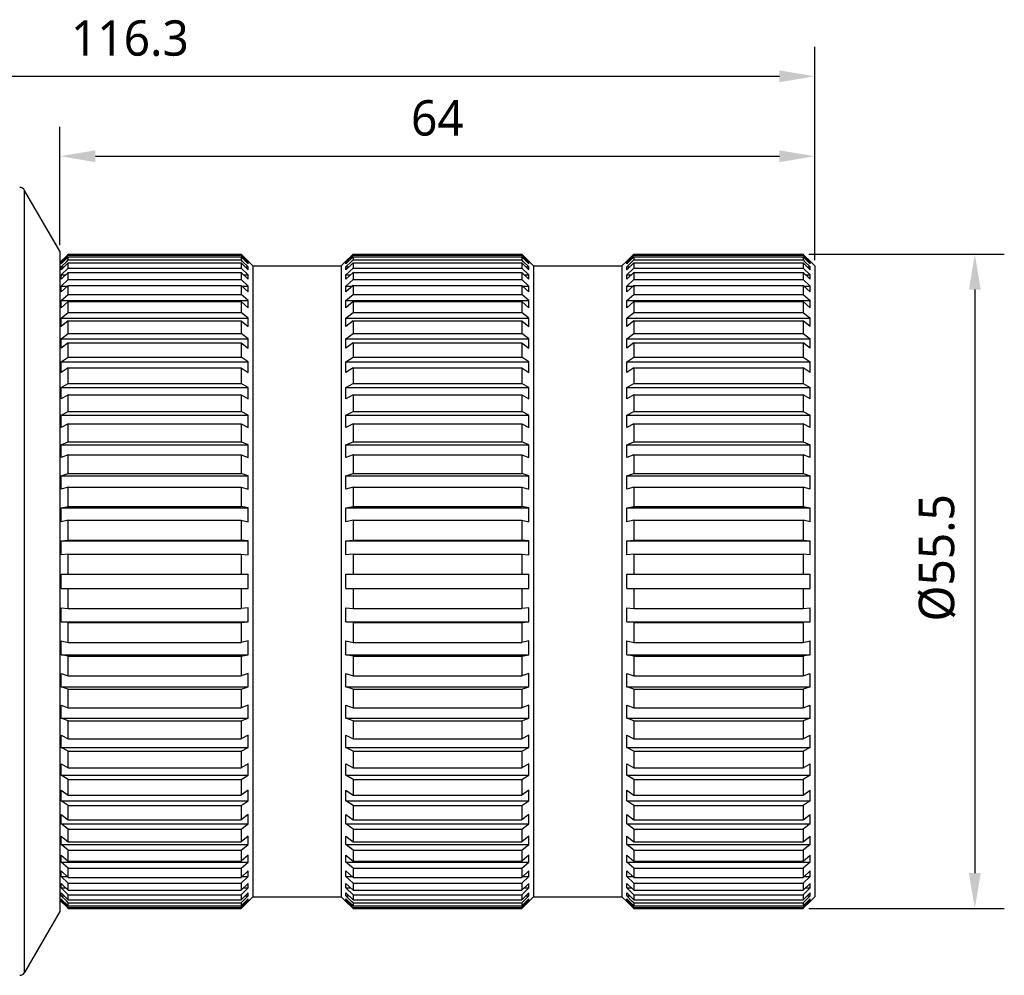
# Model space of a CAD drawing. Header units: millimetres. Extents: x 91 to 530, y 134 to 288.
# Tile 13 of 31: x 315 to 399, y 200 to 281. Entities that reach past the tile are written whole.
import ezdxf

# ---------------------------------------------------------------- set-up
doc = ezdxf.new("R2010")
doc.units = ezdxf.units.MM
doc.header["$LTSCALE"] = 32.67
doc.header["$PDMODE"] = 3
doc.header["$PDSIZE"] = 8
doc.layers.get('0').update_dxf_attribs({"linetype": 'CONTINUOUS'})
doc.layers.get('Defpoints').update_dxf_attribs({"linetype": 'CONTINUOUS'})
doc.layers.add('00_COMPONENTS', color=7, linetype='CONTINUOUS')
doc.layers.add('51__DRAFT_DIMS', color=7, linetype='CONTINUOUS')
doc.styles.get("Standard").update_dxf_attribs({"font": 'Roboto-Regular.ttf'})
doc.dimstyles.new('DIMSTYLE_2', dxfattribs={"dimtxt": 3, "dimasz": 3, "dimexe": 2.5, "dimexo": 0.5, "dimgap": 0.75, "dimtad": 1, "dimdsep": 46, "dimtxsty": 'STANDARD', "dimblk": '_FILLED', "dimblk1": '_FILLED', "dimblk2": '_FILLED', "dimcen": 0.09, "dimclrt": 3, "dimazin": 2, "dimtp": 0.3, "dimtm": 0.3, "dimtfac": 1, "dimtofl": 0, "dimtmove": 0, "dimatfit": 3, "dimldrblk": '_FILLED', "dimfxl": 1, "dimtolj": 1, "dimarcsym": 0})
doc.dimstyles.new('DIMSTYLE_3', dxfattribs={"dimtxt": 3, "dimasz": 3, "dimexe": 2.5, "dimexo": 0.5, "dimgap": 0.75, "dimtad": 1, "dimdec": 1, "dimdsep": 46, "dimtxsty": 'STANDARD', "dimblk": '_FILLED', "dimblk1": '_FILLED', "dimblk2": '_FILLED', "dimcen": 0.09, "dimclrt": 3, "dimazin": 2, "dimtp": 0.3, "dimtm": 0.3, "dimtfac": 1, "dimtdec": 1, "dimtofl": 0, "dimtmove": 0, "dimatfit": 3, "dimldrblk": '_FILLED', "dimfxl": 1, "dimtolj": 1, "dimarcsym": 0})

# ---------------------------------------------------------------- blocks, each defined once
blk = doc.blocks.new('_FILLED')
at = {"color": 0, "linetype": 'ByBlock'}
blk.add_solid([(0, 0), (-1, 0.167), (-1, -0.167)], dxfattribs=at)
blk = doc.blocks.new('*D7')
at = {"layer": '51__DRAFT_DIMS', "color": 0, "lineweight": -2}
for p, q in [((266.579, 251.278), (266.579, 278.84)), ((382.879, 260.758), (382.879, 278.84)), ((269.579, 276.34), (379.879, 276.34))]:
    blk.add_line(p, q, dxfattribs=at)
at = {"layer": 'Defpoints', "color": 0}
for p in [(382.879, 276.34), (382.879, 260.258), (266.579, 250.778)]:
    blk.add_point(p, dxfattribs=at)
at = {"layer": '51__DRAFT_DIMS', "color": 0, "linetype": 'ByBlock', "lineweight": -2, "xscale": 3, "yscale": 3, "zscale": 3, "rotation": 180}
blk.add_blockref('_FILLED', (266.579, 276.34), dxfattribs=at)
at = {"layer": '51__DRAFT_DIMS', "color": 0, "linetype": 'ByBlock', "lineweight": -2, "xscale": 3, "yscale": 3, "zscale": 3}
blk.add_blockref('_FILLED', (382.879, 276.34), dxfattribs=at)
at = {"layer": '51__DRAFT_DIMS', "color": 3, "insert": (324.806, 281.09), "char_height": 3, "attachment_point": 2, "line_spacing_factor": 0.9}
blk.add_mtext('\\A1;116.3', dxfattribs=at)
blk = doc.blocks.new('*D8')
at = {"layer": '51__DRAFT_DIMS', "color": 0, "lineweight": -2}
for p, q in [((318.879, 262.008), (318.879, 272.062)), ((382.879, 260.758), (382.879, 272.062)), ((321.879, 269.562), (379.879, 269.562))]:
    blk.add_line(p, q, dxfattribs=at)
at = {"layer": 'Defpoints', "color": 0}
for p in [(382.879, 269.562), (318.879, 261.508), (382.879, 260.258)]:
    blk.add_point(p, dxfattribs=at)
at = {"layer": '51__DRAFT_DIMS', "color": 0, "linetype": 'ByBlock', "lineweight": -2, "xscale": 3, "yscale": 3, "zscale": 3, "rotation": 180}
blk.add_blockref('_FILLED', (318.879, 269.562), dxfattribs=at)
at = {"layer": '51__DRAFT_DIMS', "color": 0, "linetype": 'ByBlock', "lineweight": -2, "xscale": 3, "yscale": 3, "zscale": 3}
blk.add_blockref('_FILLED', (382.879, 269.562), dxfattribs=at)
at = {"layer": '51__DRAFT_DIMS', "color": 3, "insert": (350.877, 274.312), "char_height": 3, "attachment_point": 2, "line_spacing_factor": 0.9}
blk.add_mtext('\\A1;64', dxfattribs=at)
blk = doc.blocks.new('*D9')
at = {"layer": '51__DRAFT_DIMS', "color": 0, "lineweight": -2}
for p, q in [((382.379, 261.252), (398.947, 261.252)), ((396.447, 258.252), (396.447, 208.765)), ((382.379, 205.765), (398.947, 205.765))]:
    blk.add_line(p, q, dxfattribs=at)
at = {"layer": 'Defpoints', "color": 0}
for p in [(381.879, 261.252), (381.879, 205.765), (396.447, 205.765)]:
    blk.add_point(p, dxfattribs=at)
at = {"layer": '51__DRAFT_DIMS', "color": 0, "linetype": 'ByBlock', "lineweight": -2, "xscale": 3, "yscale": 3, "zscale": 3}
for p, rotation in [((396.447, 261.252), 90), ((396.447, 205.765), 270)]:
    blk.add_blockref('_FILLED', p, dxfattribs=dict(at, rotation=rotation))
at = {"layer": '51__DRAFT_DIMS', "color": 3, "insert": (391.697, 235.508), "char_height": 3, "attachment_point": 2, "rotation": 90, "line_spacing_factor": 0.9}
blk.add_mtext('\\A1;%%c55.5', dxfattribs=at)

msp = doc.modelspace()

# ---------------------------------------------------------------- linework, layer by layer
at = {"layer": '00_COMPONENTS', "color": 4}
msp.add_line((315.876, 200.347), (315.876, 266.67), dxfattribs=at)
at = {"layer": '00_COMPONENTS', "color": 7}
for p, q in [((318.879, 261.508), (315.876, 266.67)), ((318.879, 261.508), (318.879, 205.508)), ((318.879, 260.558), (318.979, 260.658)), ((319.446, 261.118), (318.979, 260.652)), ((318.979, 260.566), (319.446, 261.03)), ((318.979, 260.652), (318.979, 260.658)), ((318.979, 260.183), (319.446, 260.64)), ((318.979, 260.44), (318.979, 260.566)), ((318.979, 260.566), (319.106, 260.566)), ((319.579, 260.521), (318.979, 259.934)), ((319.579, 261.037), (318.988, 260.449)), ((319.579, 261.252), (319.446, 261.118)), ((319.446, 261.03), (319.579, 261.163)), ((319.446, 260.64), (319.579, 260.77)), ((319.579, 261.163), (319.579, 261.252)), ((319.579, 261.252), (334.229, 261.252)), ((319.579, 261.163), (334.229, 261.163)), ((319.579, 260.77), (319.579, 261.037)), ((319.579, 261.037), (334.229, 261.037)), ((319.579, 260.77), (334.229, 260.77)), ((319.579, 260.079), (319.579, 260.521)), ((319.579, 260.521), (334.229, 260.521)), ((334.229, 261.252), (334.229, 261.163)), ((334.229, 261.252), (334.829, 260.652)), ((334.33, 261.063), (334.229, 261.163)), ((334.229, 261.037), (334.229, 260.77)), ((334.229, 261.037), (334.829, 260.44)), ((334.354, 260.648), (334.229, 260.77)), ((334.229, 260.521), (334.229, 260.079)), ((334.229, 260.521), (334.829, 259.934)), ((334.829, 260.566), (334.33, 261.063)), ((334.829, 260.183), (334.354, 260.648)), ((334.703, 260.566), (334.829, 260.566)), ((334.829, 260.652), (334.829, 260.658)), ((334.829, 260.658), (335.229, 260.258)), ((334.829, 260.44), (334.829, 260.566)), ((342.729, 260.258), (343.129, 260.658)), ((343.622, 261.144), (343.129, 260.652)), ((343.129, 260.566), (343.629, 261.063)), ((343.729, 261.037), (343.129, 260.44)), ((343.129, 260.652), (343.129, 260.658)), ((343.129, 260.183), (343.605, 260.648)), ((343.129, 260.44), (343.129, 260.566)), ((343.129, 260.566), (343.256, 260.566)), ((343.729, 260.521), (343.129, 259.934)), ((343.605, 260.648), (343.729, 260.77)), ((343.729, 261.252), (343.622, 261.144)), ((343.629, 261.063), (343.729, 261.163)), ((343.729, 261.252), (343.729, 261.163)), ((343.729, 261.252), (358.029, 261.252)), ((343.729, 261.163), (358.029, 261.163)), ((343.729, 261.037), (343.729, 260.77)), ((343.729, 261.037), (358.029, 261.037)), ((343.729, 260.77), (358.029, 260.77)), ((343.729, 260.521), (343.729, 260.079)), ((343.729, 260.521), (358.029, 260.521)), ((358.029, 261.252), (358.029, 261.163)), ((358.029, 261.252), (358.629, 260.652)), ((358.13, 261.063), (358.029, 261.163)), ((358.029, 261.037), (358.029, 260.77)), ((358.029, 261.037), (358.629, 260.44)), ((358.154, 260.648), (358.029, 260.77)), ((358.029, 260.521), (358.029, 260.079)), ((358.029, 260.521), (358.629, 259.934)), ((358.629, 260.566), (358.13, 261.063)), ((358.629, 260.183), (358.154, 260.648)), ((358.503, 260.566), (358.629, 260.566)), ((358.629, 260.652), (358.629, 260.658)), ((358.629, 260.658), (359.029, 260.258)), ((358.629, 260.44), (358.629, 260.566)), ((366.529, 260.258), (366.929, 260.658)), ((367.422, 261.144), (366.929, 260.652)), ((366.929, 260.566), (367.429, 261.063)), ((367.529, 261.037), (366.929, 260.44)), ((366.929, 260.652), (366.929, 260.658)), ((366.929, 260.183), (367.405, 260.648)), ((366.929, 260.44), (366.929, 260.566)), ((366.929, 260.566), (367.056, 260.566)), ((367.529, 260.521), (366.929, 259.934)), ((367.405, 260.648), (367.529, 260.77)), ((367.529, 261.252), (367.422, 261.144)), ((367.429, 261.063), (367.529, 261.163)), ((367.529, 261.252), (367.529, 261.163)), ((367.529, 261.252), (381.879, 261.252)), ((367.529, 261.163), (381.879, 261.163)), ((367.529, 261.037), (367.529, 260.77)), ((367.529, 261.037), (381.879, 261.037)), ((367.529, 260.77), (381.879, 260.77)), ((367.529, 260.521), (367.529, 260.079)), ((367.529, 260.521), (381.879, 260.521)), ((381.879, 261.252), (381.879, 261.163)), ((381.987, 261.144), (381.879, 261.252)), ((381.879, 261.163), (381.98, 261.063)), ((381.879, 261.037), (381.879, 260.77)), ((382.479, 260.44), (381.879, 261.037)), ((381.879, 260.77), (382.004, 260.648)), ((381.879, 260.521), (381.879, 260.079)), ((382.479, 259.934), (381.879, 260.521)), ((381.98, 261.063), (382.479, 260.566)), ((382.479, 260.652), (381.987, 261.144)), ((382.004, 260.648), (382.479, 260.183)), ((382.353, 260.566), (382.479, 260.566)), ((382.479, 260.652), (382.479, 260.658)), ((382.879, 260.258), (382.479, 260.658)), ((382.479, 260.44), (382.479, 260.566)), ((318.988, 260.449), (318.979, 260.44)), ((318.979, 259.934), (318.979, 260.183)), ((318.979, 260.183), (319.234, 260.183)), ((318.979, 259.509), (319.579, 260.079)), ((319.579, 259.709), (318.979, 259.138)), ((319.579, 260.079), (334.229, 260.079)), ((319.579, 259.097), (319.579, 259.709)), ((319.579, 259.709), (334.229, 259.709)), ((334.829, 259.509), (334.229, 260.079)), ((334.229, 259.709), (334.229, 259.097)), ((334.229, 259.709), (334.829, 259.138)), ((334.574, 260.183), (334.829, 260.183)), ((334.829, 259.934), (334.829, 260.183)), ((335.229, 260.258), (335.229, 206.758)), ((335.229, 260.258), (342.729, 260.258)), ((342.729, 260.258), (342.729, 206.758)), ((343.129, 259.934), (343.129, 260.183)), ((343.129, 260.183), (343.384, 260.183)), ((343.129, 259.509), (343.729, 260.079)), ((343.729, 259.709), (343.129, 259.138)), ((343.729, 260.079), (358.029, 260.079)), ((343.729, 259.709), (343.729, 259.097)), ((343.729, 259.709), (358.029, 259.709)), ((358.629, 259.509), (358.029, 260.079)), ((358.029, 259.709), (358.029, 259.097)), ((358.029, 259.709), (358.629, 259.138)), ((358.374, 260.183), (358.629, 260.183)), ((358.629, 259.934), (358.629, 260.183)), ((359.029, 260.258), (359.029, 206.758)), ((359.029, 260.258), (366.529, 260.258)), ((366.529, 260.258), (366.529, 206.758)), ((366.929, 259.934), (366.929, 260.183)), ((366.929, 260.183), (367.184, 260.183)), ((366.929, 259.509), (367.529, 260.079)), ((367.529, 259.709), (366.929, 259.138)), ((367.529, 260.079), (381.879, 260.079)), ((367.529, 259.709), (367.529, 259.097)), ((367.529, 259.709), (381.879, 259.709)), ((381.879, 260.079), (382.479, 259.509)), ((381.879, 259.709), (381.879, 259.097)), ((382.479, 259.138), (381.879, 259.709)), ((382.224, 260.183), (382.479, 260.183)), ((382.479, 259.934), (382.479, 260.183)), ((382.879, 260.258), (382.879, 206.758)), ((318.979, 259.138), (318.979, 259.509)), ((318.979, 259.509), (319.369, 259.509)), ((318.979, 258.549), (319.579, 259.097)), ((319.579, 259.097), (334.229, 259.097)), ((334.829, 258.549), (334.229, 259.097)), ((334.44, 259.509), (334.829, 259.509)), ((334.829, 259.138), (334.829, 259.509)), ((343.129, 259.138), (343.129, 259.509)), ((343.129, 259.509), (343.519, 259.509)), ((343.129, 258.549), (343.729, 259.097)), ((343.729, 259.097), (358.029, 259.097)), ((358.629, 258.549), (358.029, 259.097)), ((358.24, 259.509), (358.629, 259.509)), ((358.629, 259.138), (358.629, 259.509)), ((366.929, 259.138), (366.929, 259.509)), ((366.929, 259.509), (367.319, 259.509)), ((366.929, 258.549), (367.529, 259.097)), ((367.529, 259.097), (381.879, 259.097)), ((381.879, 259.097), (382.479, 258.549)), ((382.09, 259.509), (382.479, 259.509)), ((382.479, 259.138), (382.479, 259.509)), ((319.579, 258.609), (318.979, 258.061)), ((318.979, 258.061), (318.979, 258.549)), ((318.979, 258.549), (319.514, 258.549)), ((319.579, 257.835), (319.579, 258.609)), ((319.579, 258.609), (334.229, 258.609)), ((334.229, 258.609), (334.229, 257.835)), ((334.229, 258.609), (334.829, 258.061)), ((334.295, 258.549), (334.829, 258.549)), ((334.829, 258.061), (334.829, 258.549)), ((343.729, 258.609), (343.129, 258.061)), ((343.129, 258.061), (343.129, 258.549)), ((343.129, 258.549), (343.664, 258.549)), ((343.729, 258.609), (343.729, 257.835)), ((343.729, 258.609), (358.029, 258.609)), ((358.029, 258.609), (358.029, 257.835)), ((358.029, 258.609), (358.629, 258.061)), ((358.095, 258.549), (358.629, 258.549)), ((358.629, 258.061), (358.629, 258.549)), ((367.529, 258.609), (366.929, 258.061)), ((366.929, 258.061), (366.929, 258.549)), ((366.929, 258.549), (367.464, 258.549)), ((367.529, 258.609), (367.529, 257.835)), ((367.529, 258.609), (381.879, 258.609)), ((381.879, 258.609), (381.879, 257.835)), ((382.479, 258.061), (381.879, 258.609)), ((381.945, 258.549), (382.479, 258.549)), ((382.479, 258.061), (382.479, 258.549)), ((318.979, 257.315), (319.579, 257.835)), ((318.979, 256.715), (318.979, 257.315)), ((318.979, 257.315), (334.829, 257.315)), ((319.579, 257.235), (318.979, 256.715)), ((319.579, 257.835), (334.229, 257.835)), ((319.579, 256.306), (319.579, 257.235)), ((319.579, 257.235), (334.229, 257.235)), ((334.829, 257.315), (334.229, 257.835)), ((334.229, 257.235), (334.229, 256.306)), ((334.229, 257.235), (334.829, 256.715)), ((334.829, 256.715), (334.829, 257.315)), ((343.129, 257.315), (343.729, 257.835)), ((343.129, 256.715), (343.129, 257.315)), ((343.129, 257.315), (358.629, 257.315)), ((343.729, 257.235), (343.129, 256.715)), ((343.729, 257.835), (358.029, 257.835)), ((343.729, 257.235), (343.729, 256.306)), ((343.729, 257.235), (358.029, 257.235)), ((358.629, 257.315), (358.029, 257.835)), ((358.029, 257.235), (358.029, 256.306)), ((358.029, 257.235), (358.629, 256.715)), ((358.629, 256.715), (358.629, 257.315)), ((366.929, 257.315), (367.529, 257.835)), ((366.929, 256.715), (366.929, 257.315)), ((366.929, 257.315), (382.479, 257.315)), ((367.529, 257.235), (366.929, 256.715)), ((367.529, 257.835), (381.879, 257.835)), ((367.529, 257.235), (367.529, 256.306)), ((367.529, 257.235), (381.879, 257.235)), ((381.879, 257.835), (382.479, 257.315)), ((381.879, 257.235), (381.879, 256.306)), ((382.479, 256.715), (381.879, 257.235)), ((382.479, 256.715), (382.479, 257.315)), ((318.979, 255.82), (319.579, 256.306)), ((319.579, 256.306), (334.229, 256.306)), ((334.829, 255.82), (334.229, 256.306)), ((343.129, 255.82), (343.729, 256.306)), ((343.729, 256.306), (358.029, 256.306)), ((358.629, 255.82), (358.029, 256.306)), ((366.929, 255.82), (367.529, 256.306)), ((367.529, 256.306), (381.879, 256.306)), ((381.879, 256.306), (382.479, 255.82)), ((318.979, 255.115), (318.979, 255.82)), ((318.979, 255.82), (334.829, 255.82)), ((319.579, 255.601), (318.979, 255.115)), ((319.579, 254.527), (319.579, 255.601)), ((319.579, 255.601), (334.229, 255.601)), ((334.229, 255.601), (334.229, 254.527)), ((334.229, 255.601), (334.829, 255.115)), ((334.829, 255.115), (334.829, 255.82)), ((343.129, 255.115), (343.129, 255.82)), ((343.129, 255.82), (358.629, 255.82)), ((343.729, 255.601), (343.129, 255.115)), ((343.729, 255.601), (343.729, 254.527)), ((343.729, 255.601), (358.029, 255.601)), ((358.029, 255.601), (358.029, 254.527)), ((358.029, 255.601), (358.629, 255.115)), ((358.629, 255.115), (358.629, 255.82)), ((366.929, 255.115), (366.929, 255.82)), ((366.929, 255.82), (382.479, 255.82)), ((367.529, 255.601), (366.929, 255.115)), ((367.529, 255.601), (367.529, 254.527)), ((367.529, 255.601), (381.879, 255.601)), ((381.879, 255.601), (381.879, 254.527)), ((382.479, 255.115), (381.879, 255.601)), ((382.479, 255.115), (382.479, 255.82)), ((318.979, 254.081), (319.579, 254.527)), ((318.979, 253.278), (318.979, 254.081)), ((318.979, 254.081), (334.829, 254.081)), ((319.579, 254.527), (334.229, 254.527)), ((334.829, 254.081), (334.229, 254.527)), ((334.829, 253.278), (334.829, 254.081)), ((343.129, 254.081), (343.729, 254.527)), ((343.129, 253.278), (343.129, 254.081)), ((343.129, 254.081), (358.629, 254.081)), ((343.729, 254.527), (358.029, 254.527)), ((358.629, 254.081), (358.029, 254.527)), ((358.629, 253.278), (358.629, 254.081)), ((366.929, 254.081), (367.529, 254.527)), ((366.929, 253.278), (366.929, 254.081)), ((366.929, 254.081), (382.479, 254.081)), ((367.529, 254.527), (381.879, 254.527)), ((381.879, 254.527), (382.479, 254.081)), ((382.479, 253.278), (382.479, 254.081)), ((319.579, 253.724), (318.979, 253.278)), ((319.579, 252.518), (319.579, 253.724)), ((319.579, 253.724), (334.229, 253.724)), ((334.229, 253.724), (334.229, 252.518)), ((334.229, 253.724), (334.829, 253.278)), ((343.729, 253.724), (343.129, 253.278)), ((343.729, 253.724), (343.729, 252.518)), ((343.729, 253.724), (358.029, 253.724)), ((358.029, 253.724), (358.029, 252.518)), ((358.029, 253.724), (358.629, 253.278)), ((367.529, 253.724), (366.929, 253.278)), ((367.529, 253.724), (367.529, 252.518)), ((367.529, 253.724), (381.879, 253.724)), ((381.879, 253.724), (381.879, 252.518)), ((382.479, 253.278), (381.879, 253.724)), ((318.979, 252.117), (319.579, 252.518)), ((319.579, 252.518), (334.229, 252.518)), ((334.829, 252.117), (334.229, 252.518)), ((343.129, 252.117), (343.729, 252.518)), ((343.729, 252.518), (358.029, 252.518)), ((358.629, 252.117), (358.029, 252.518)), ((366.929, 252.117), (367.529, 252.518)), ((367.529, 252.518), (381.879, 252.518)), ((381.879, 252.518), (382.479, 252.117)), ((318.979, 251.225), (318.979, 252.117)), ((318.979, 252.117), (334.829, 252.117)), ((319.579, 251.626), (318.979, 251.225)), ((319.579, 250.301), (319.579, 251.626)), ((319.579, 251.626), (334.229, 251.626)), ((334.229, 251.626), (334.229, 250.301)), ((334.229, 251.626), (334.829, 251.225)), ((334.829, 251.225), (334.829, 252.117)), ((343.129, 251.225), (343.129, 252.117)), ((343.129, 252.117), (358.629, 252.117)), ((343.729, 251.626), (343.129, 251.225)), ((343.729, 251.626), (343.729, 250.301)), ((343.729, 251.626), (358.029, 251.626)), ((358.029, 251.626), (358.029, 250.301)), ((358.029, 251.626), (358.629, 251.225)), ((358.629, 251.225), (358.629, 252.117)), ((366.929, 251.225), (366.929, 252.117)), ((366.929, 252.117), (382.479, 252.117)), ((367.529, 251.626), (366.929, 251.225)), ((367.529, 251.626), (367.529, 250.301)), ((367.529, 251.626), (381.879, 251.626)), ((381.879, 251.626), (381.879, 250.301)), ((382.479, 251.225), (381.879, 251.626)), ((382.479, 251.225), (382.479, 252.117)), ((318.979, 249.948), (319.579, 250.301)), ((318.979, 248.977), (318.979, 249.948)), ((318.979, 249.948), (334.829, 249.948)), ((319.579, 250.301), (334.229, 250.301)), ((334.829, 249.948), (334.229, 250.301)), ((334.829, 248.977), (334.829, 249.948)), ((343.129, 249.948), (343.729, 250.301)), ((343.129, 248.977), (343.129, 249.948)), ((343.129, 249.948), (358.629, 249.948)), ((343.729, 250.301), (358.029, 250.301)), ((358.629, 249.948), (358.029, 250.301)), ((358.629, 248.977), (358.629, 249.948)), ((366.929, 249.948), (367.529, 250.301)), ((366.929, 248.977), (366.929, 249.948)), ((366.929, 249.948), (382.479, 249.948)), ((367.529, 250.301), (381.879, 250.301)), ((381.879, 250.301), (382.479, 249.948)), ((382.479, 248.977), (382.479, 249.948)), ((319.579, 249.33), (318.979, 248.977)), ((319.579, 247.9), (319.579, 249.33)), ((319.579, 249.33), (334.229, 249.33)), ((334.229, 249.33), (334.229, 247.9)), ((334.229, 249.33), (334.829, 248.977)), ((343.729, 249.33), (343.129, 248.977)), ((343.729, 249.33), (343.729, 247.9)), ((343.729, 249.33), (358.029, 249.33)), ((358.029, 249.33), (358.029, 247.9)), ((358.029, 249.33), (358.629, 248.977)), ((367.529, 249.33), (366.929, 248.977)), ((367.529, 249.33), (367.529, 247.9)), ((367.529, 249.33), (381.879, 249.33)), ((381.879, 249.33), (381.879, 247.9)), ((382.479, 248.977), (381.879, 249.33)), ((318.979, 247.6), (319.579, 247.9)), ((318.979, 246.56), (318.979, 247.6)), ((318.979, 247.6), (334.829, 247.6)), ((319.579, 247.9), (334.229, 247.9)), ((334.829, 247.6), (334.229, 247.9)), ((334.829, 246.56), (334.829, 247.6)), ((343.129, 247.6), (343.729, 247.9)), ((343.129, 246.56), (343.129, 247.6)), ((343.129, 247.6), (358.629, 247.6)), ((343.729, 247.9), (358.029, 247.9)), ((358.629, 247.6), (358.029, 247.9)), ((358.629, 246.56), (358.629, 247.6)), ((366.929, 247.6), (367.529, 247.9)), ((366.929, 246.56), (366.929, 247.6)), ((366.929, 247.6), (382.479, 247.6)), ((367.529, 247.9), (381.879, 247.9)), ((381.879, 247.9), (382.479, 247.6)), ((382.479, 246.56), (382.479, 247.6)), ((319.579, 246.86), (318.979, 246.56)), ((319.579, 245.341), (319.579, 246.86)), ((319.579, 246.86), (334.229, 246.86)), ((334.229, 246.86), (334.229, 245.341)), ((334.229, 246.86), (334.829, 246.56)), ((343.729, 246.86), (343.129, 246.56)), ((343.729, 246.86), (343.729, 245.341)), ((343.729, 246.86), (358.029, 246.86)), ((358.029, 246.86), (358.029, 245.341)), ((358.029, 246.86), (358.629, 246.56)), ((367.529, 246.86), (366.929, 246.56)), ((367.529, 246.86), (367.529, 245.341)), ((367.529, 246.86), (381.879, 246.86)), ((381.879, 246.86), (381.879, 245.341)), ((382.479, 246.56), (381.879, 246.86)), ((318.979, 245.097), (319.579, 245.341)), ((318.979, 244), (318.979, 245.097)), ((318.979, 245.097), (334.829, 245.097)), ((319.579, 245.341), (334.229, 245.341)), ((334.829, 245.097), (334.229, 245.341)), ((334.829, 244), (334.829, 245.097)), ((343.129, 245.097), (343.729, 245.341)), ((343.129, 244), (343.129, 245.097)), ((343.129, 245.097), (358.629, 245.097)), ((343.729, 245.341), (358.029, 245.341)), ((358.629, 245.097), (358.029, 245.341)), ((358.629, 244), (358.629, 245.097)), ((366.929, 245.097), (367.529, 245.341)), ((366.929, 244), (366.929, 245.097)), ((366.929, 245.097), (382.479, 245.097)), ((367.529, 245.341), (381.879, 245.341)), ((381.879, 245.341), (382.479, 245.097)), ((382.479, 244), (382.479, 245.097)), ((319.579, 244.245), (318.979, 244)), ((319.579, 242.652), (319.579, 244.245)), ((319.579, 244.245), (334.229, 244.245)), ((334.229, 244.245), (334.229, 242.652)), ((334.229, 244.245), (334.829, 244)), ((343.729, 244.245), (343.129, 244)), ((343.729, 244.245), (343.729, 242.652)), ((343.729, 244.245), (358.029, 244.245)), ((358.029, 244.245), (358.029, 242.652)), ((358.029, 244.245), (358.629, 244)), ((367.529, 244.245), (366.929, 244)), ((367.529, 244.245), (367.529, 242.652)), ((367.529, 244.245), (381.879, 244.245)), ((381.879, 244.245), (381.879, 242.652)), ((382.479, 244), (381.879, 244.245)), ((318.979, 242.467), (319.579, 242.652)), ((318.979, 241.325), (318.979, 242.467)), ((318.979, 242.467), (334.829, 242.467)), ((319.579, 242.652), (334.229, 242.652)), ((334.829, 242.467), (334.229, 242.652)), ((334.829, 241.325), (334.829, 242.467)), ((343.129, 242.467), (343.729, 242.652)), ((343.129, 241.325), (343.129, 242.467)), ((343.129, 242.467), (358.629, 242.467)), ((343.729, 242.652), (358.029, 242.652)), ((358.629, 242.467), (358.029, 242.652)), ((358.629, 241.325), (358.629, 242.467)), ((366.929, 242.467), (367.529, 242.652)), ((366.929, 242.467), (382.479, 242.467)), ((366.929, 241.325), (366.929, 242.467)), ((367.529, 242.652), (381.879, 242.652)), ((381.879, 242.652), (382.479, 242.467)), ((382.479, 241.325), (382.479, 242.467)), ((319.579, 241.511), (318.979, 241.325)), ((319.579, 239.863), (319.579, 241.511)), ((319.579, 241.511), (334.229, 241.511)), ((334.229, 241.511), (334.229, 239.863)), ((334.229, 241.511), (334.829, 241.325)), ((343.729, 241.511), (343.129, 241.325)), ((343.729, 241.511), (343.729, 239.863)), ((343.729, 241.511), (358.029, 241.511)), ((358.029, 241.511), (358.029, 239.863)), ((358.029, 241.511), (358.629, 241.325)), ((367.529, 241.511), (366.929, 241.325)), ((367.529, 241.511), (381.879, 241.511)), ((367.529, 241.511), (367.529, 239.863)), ((381.879, 241.511), (381.879, 239.863)), ((382.479, 241.325), (381.879, 241.511)), ((318.979, 239.739), (319.579, 239.863)), ((318.979, 238.565), (318.979, 239.739)), ((318.979, 239.739), (334.829, 239.739)), ((319.579, 239.863), (334.229, 239.863)), ((334.829, 239.739), (334.229, 239.863)), ((334.829, 238.565), (334.829, 239.739)), ((343.129, 239.739), (343.729, 239.863)), ((343.129, 238.565), (343.129, 239.739)), ((343.129, 239.739), (358.629, 239.739)), ((343.729, 239.863), (358.029, 239.863)), ((358.629, 239.739), (358.029, 239.863)), ((358.629, 238.565), (358.629, 239.739)), ((366.929, 239.739), (367.529, 239.863)), ((366.929, 239.739), (382.479, 239.739)), ((366.929, 238.565), (366.929, 239.739)), ((367.529, 239.863), (381.879, 239.863)), ((381.879, 239.863), (382.479, 239.739)), ((382.479, 238.565), (382.479, 239.739)), ((319.579, 238.69), (318.979, 238.565)), ((319.579, 237.005), (319.579, 238.69)), ((319.579, 238.69), (334.229, 238.69)), ((334.229, 238.69), (334.229, 237.005)), ((334.229, 238.69), (334.829, 238.565)), ((343.729, 238.69), (343.129, 238.565)), ((343.729, 238.69), (343.729, 237.005)), ((343.729, 238.69), (358.029, 238.69)), ((358.029, 238.69), (358.029, 237.005)), ((358.029, 238.69), (358.629, 238.565)), ((367.529, 238.69), (366.929, 238.565)), ((367.529, 238.69), (381.879, 238.69)), ((367.529, 238.69), (367.529, 237.005)), ((381.879, 238.69), (381.879, 237.005)), ((382.479, 238.565), (381.879, 238.69)), ((318.979, 236.942), (319.579, 237.005)), ((318.979, 235.749), (318.979, 236.942)), ((318.979, 236.942), (334.829, 236.942)), ((319.579, 237.005), (334.229, 237.005)), ((334.829, 236.942), (334.229, 237.005)), ((334.829, 235.749), (334.829, 236.942)), ((343.129, 236.942), (343.729, 237.005)), ((343.129, 235.749), (343.129, 236.942)), ((343.129, 236.942), (358.629, 236.942)), ((343.729, 237.005), (358.029, 237.005)), ((358.629, 236.942), (358.029, 237.005)), ((358.629, 235.749), (358.629, 236.942)), ((366.929, 236.942), (367.529, 237.005)), ((366.929, 236.942), (382.479, 236.942)), ((366.929, 235.749), (366.929, 236.942)), ((367.529, 237.005), (381.879, 237.005)), ((381.879, 237.005), (382.479, 236.942)), ((382.479, 235.749), (382.479, 236.942)), ((319.579, 235.812), (318.979, 235.749)), ((319.579, 234.108), (319.579, 235.812)), ((319.579, 235.812), (334.229, 235.812)), ((334.229, 235.812), (334.229, 234.108)), ((334.229, 235.812), (334.829, 235.749)), ((343.729, 235.812), (343.129, 235.749)), ((343.729, 235.812), (343.729, 234.108)), ((343.729, 235.812), (358.029, 235.812)), ((358.029, 235.812), (358.029, 234.108)), ((358.029, 235.812), (358.629, 235.749)), ((367.529, 235.812), (366.929, 235.749)), ((367.529, 235.812), (381.879, 235.812)), ((367.529, 235.812), (367.529, 234.108)), ((381.879, 235.812), (381.879, 234.108)), ((382.479, 235.749), (381.879, 235.812)), ((318.979, 232.908), (318.979, 234.108)), ((318.979, 234.108), (334.829, 234.108)), ((334.829, 232.908), (334.829, 234.108)), ((343.129, 232.908), (343.129, 234.108)), ((343.129, 234.108), (358.629, 234.108)), ((358.629, 232.908), (358.629, 234.108)), ((366.929, 234.108), (382.479, 234.108)), ((366.929, 232.908), (366.929, 234.108)), ((382.479, 232.908), (382.479, 234.108)), ((318.979, 232.908), (334.829, 232.908)), ((319.579, 231.205), (319.579, 232.908)), ((334.229, 232.908), (334.229, 231.205)), ((343.129, 232.908), (358.629, 232.908)), ((343.729, 232.908), (343.729, 231.205)), ((358.029, 232.908), (358.029, 231.205)), ((366.929, 232.908), (382.479, 232.908)), ((367.529, 232.908), (367.529, 231.205)), ((381.879, 232.908), (381.879, 231.205)), ((318.979, 230.074), (318.979, 231.268)), ((318.979, 231.268), (319.579, 231.205)), ((334.829, 231.268), (334.229, 231.205)), ((334.829, 230.074), (334.829, 231.268)), ((343.129, 230.074), (343.129, 231.268)), ((343.129, 231.268), (343.729, 231.205)), ((358.629, 231.268), (358.029, 231.205)), ((358.629, 230.074), (358.629, 231.268)), ((366.929, 230.074), (366.929, 231.268)), ((366.929, 231.268), (367.529, 231.205)), ((381.879, 231.205), (382.479, 231.268)), ((382.479, 230.074), (382.479, 231.268)), ((319.579, 231.205), (334.229, 231.205)), ((343.729, 231.205), (358.029, 231.205)), ((367.529, 231.205), (381.879, 231.205)), ((318.979, 230.074), (334.829, 230.074)), ((319.579, 230.012), (318.979, 230.074)), ((319.579, 228.327), (319.579, 230.012)), ((319.579, 230.012), (334.229, 230.012)), ((334.229, 230.012), (334.829, 230.074)), ((334.229, 230.012), (334.229, 228.327)), ((343.129, 230.074), (358.629, 230.074)), ((343.729, 230.012), (343.129, 230.074)), ((343.729, 230.012), (343.729, 228.327)), ((343.729, 230.012), (358.029, 230.012)), ((358.029, 230.012), (358.629, 230.074)), ((358.029, 230.012), (358.029, 228.327)), ((366.929, 230.074), (382.479, 230.074)), ((367.529, 230.012), (366.929, 230.074)), ((367.529, 230.012), (381.879, 230.012)), ((367.529, 230.012), (367.529, 228.327)), ((382.479, 230.074), (381.879, 230.012)), ((381.879, 230.012), (381.879, 228.327)), ((318.979, 227.278), (318.979, 228.452)), ((318.979, 228.452), (319.579, 228.327)), ((319.579, 228.327), (334.229, 228.327)), ((334.829, 228.452), (334.229, 228.327)), ((334.829, 227.278), (334.829, 228.452)), ((343.129, 227.278), (343.129, 228.452)), ((343.129, 228.452), (343.729, 228.327)), ((343.729, 228.327), (358.029, 228.327)), ((358.629, 228.452), (358.029, 228.327)), ((358.629, 227.278), (358.629, 228.452)), ((366.929, 227.278), (366.929, 228.452)), ((366.929, 228.452), (367.529, 228.327)), ((367.529, 228.327), (381.879, 228.327)), ((381.879, 228.327), (382.479, 228.452)), ((382.479, 227.278), (382.479, 228.452)), ((318.979, 227.278), (334.829, 227.278)), ((319.579, 227.153), (318.979, 227.278)), ((319.579, 225.506), (319.579, 227.153)), ((319.579, 227.153), (334.229, 227.153)), ((334.229, 227.153), (334.829, 227.278)), ((334.229, 227.153), (334.229, 225.506)), ((343.129, 227.278), (358.629, 227.278)), ((343.729, 227.153), (343.129, 227.278)), ((343.729, 227.153), (343.729, 225.506)), ((343.729, 227.153), (358.029, 227.153)), ((358.029, 227.153), (358.629, 227.278)), ((358.029, 227.153), (358.029, 225.506)), ((366.929, 227.278), (382.479, 227.278)), ((367.529, 227.153), (366.929, 227.278)), ((367.529, 227.153), (381.879, 227.153)), ((367.529, 227.153), (367.529, 225.506)), ((382.479, 227.278), (381.879, 227.153)), ((381.879, 227.153), (381.879, 225.506)), ((318.979, 224.55), (318.979, 225.691)), ((318.979, 225.691), (319.579, 225.506)), ((319.579, 225.506), (334.229, 225.506)), ((334.829, 225.691), (334.229, 225.506)), ((334.829, 224.55), (334.829, 225.691)), ((343.129, 224.55), (343.129, 225.691)), ((343.129, 225.691), (343.729, 225.506)), ((343.729, 225.506), (358.029, 225.506)), ((358.629, 225.691), (358.029, 225.506)), ((358.629, 224.55), (358.629, 225.691)), ((366.929, 224.55), (366.929, 225.691)), ((366.929, 225.691), (367.529, 225.506)), ((367.529, 225.506), (381.879, 225.506)), ((381.879, 225.506), (382.479, 225.691)), ((382.479, 224.55), (382.479, 225.691)), ((318.979, 224.55), (334.829, 224.55)), ((319.579, 224.364), (318.979, 224.55)), ((319.579, 222.772), (319.579, 224.364)), ((319.579, 224.364), (334.229, 224.364)), ((334.229, 224.364), (334.829, 224.55)), ((334.229, 224.364), (334.229, 222.772)), ((343.129, 224.55), (358.629, 224.55)), ((343.729, 224.364), (343.129, 224.55)), ((343.729, 224.364), (343.729, 222.772)), ((343.729, 224.364), (358.029, 224.364)), ((358.029, 224.364), (358.629, 224.55)), ((358.029, 224.364), (358.029, 222.772)), ((366.929, 224.55), (382.479, 224.55)), ((367.529, 224.364), (366.929, 224.55)), ((367.529, 224.364), (381.879, 224.364)), ((367.529, 224.364), (367.529, 222.772)), ((382.479, 224.55), (381.879, 224.364)), ((381.879, 224.364), (381.879, 222.772)), ((318.979, 221.92), (318.979, 223.016)), ((318.979, 223.016), (319.579, 222.772)), ((334.829, 223.016), (334.229, 222.772)), ((334.829, 221.92), (334.829, 223.016)), ((343.129, 221.92), (343.129, 223.016)), ((343.129, 223.016), (343.729, 222.772)), ((358.629, 223.016), (358.029, 222.772)), ((358.629, 221.92), (358.629, 223.016)), ((366.929, 221.92), (366.929, 223.016)), ((366.929, 223.016), (367.529, 222.772)), ((381.879, 222.772), (382.479, 223.016)), ((382.479, 221.92), (382.479, 223.016)), ((319.579, 222.772), (334.229, 222.772)), ((343.729, 222.772), (358.029, 222.772)), ((367.529, 222.772), (381.879, 222.772)), ((318.979, 221.92), (334.829, 221.92)), ((319.579, 221.676), (318.979, 221.92)), ((319.579, 220.156), (319.579, 221.676)), ((319.579, 221.676), (334.229, 221.676)), ((334.229, 221.676), (334.829, 221.92)), ((334.229, 221.676), (334.229, 220.156)), ((343.129, 221.92), (358.629, 221.92)), ((343.729, 221.676), (343.129, 221.92)), ((343.729, 221.676), (343.729, 220.156)), ((343.729, 221.676), (358.029, 221.676)), ((358.029, 221.676), (358.629, 221.92)), ((358.029, 221.676), (358.029, 220.156)), ((366.929, 221.92), (382.479, 221.92)), ((367.529, 221.676), (366.929, 221.92)), ((367.529, 221.676), (381.879, 221.676)), ((367.529, 221.676), (367.529, 220.156)), ((382.479, 221.92), (381.879, 221.676)), ((381.879, 221.676), (381.879, 220.156)), ((318.979, 219.417), (318.979, 220.456)), ((318.979, 220.456), (319.579, 220.156)), ((334.829, 220.456), (334.229, 220.156)), ((334.829, 219.417), (334.829, 220.456)), ((343.129, 219.417), (343.129, 220.456)), ((343.129, 220.456), (343.729, 220.156)), ((358.629, 220.456), (358.029, 220.156)), ((358.629, 219.417), (358.629, 220.456)), ((366.929, 219.417), (366.929, 220.456)), ((366.929, 220.456), (367.529, 220.156)), ((381.879, 220.156), (382.479, 220.456)), ((382.479, 219.417), (382.479, 220.456)), ((319.579, 220.156), (334.229, 220.156)), ((343.729, 220.156), (358.029, 220.156)), ((367.529, 220.156), (381.879, 220.156)), ((318.979, 219.417), (334.829, 219.417)), ((319.579, 219.117), (318.979, 219.417)), ((319.579, 217.687), (319.579, 219.117)), ((319.579, 219.117), (334.229, 219.117)), ((334.229, 219.117), (334.829, 219.417)), ((334.229, 219.117), (334.229, 217.687)), ((343.129, 219.417), (358.629, 219.417)), ((343.729, 219.117), (343.129, 219.417)), ((343.729, 219.117), (343.729, 217.687)), ((343.729, 219.117), (358.029, 219.117)), ((358.029, 219.117), (358.629, 219.417)), ((358.029, 219.117), (358.029, 217.687)), ((366.929, 219.417), (382.479, 219.417)), ((367.529, 219.117), (366.929, 219.417)), ((367.529, 219.117), (381.879, 219.117)), ((367.529, 219.117), (367.529, 217.687)), ((382.479, 219.417), (381.879, 219.117)), ((381.879, 219.117), (381.879, 217.687)), ((318.979, 217.068), (318.979, 218.039)), ((318.979, 218.039), (319.579, 217.687)), ((334.829, 218.039), (334.229, 217.687)), ((334.829, 217.068), (334.829, 218.039)), ((343.129, 217.068), (343.129, 218.039)), ((343.129, 218.039), (343.729, 217.687)), ((358.629, 218.039), (358.029, 217.687)), ((358.629, 217.068), (358.629, 218.039)), ((366.929, 217.068), (366.929, 218.039)), ((366.929, 218.039), (367.529, 217.687)), ((381.879, 217.687), (382.479, 218.039)), ((382.479, 217.068), (382.479, 218.039)), ((318.979, 217.068), (334.829, 217.068)), ((319.579, 216.716), (318.979, 217.068)), ((319.579, 217.687), (334.229, 217.687)), ((334.229, 216.716), (334.829, 217.068)), ((343.129, 217.068), (358.629, 217.068)), ((343.729, 216.716), (343.129, 217.068)), ((343.729, 217.687), (358.029, 217.687)), ((358.029, 216.716), (358.629, 217.068)), ((366.929, 217.068), (382.479, 217.068)), ((367.529, 216.716), (366.929, 217.068)), ((367.529, 217.687), (381.879, 217.687)), ((382.479, 217.068), (381.879, 216.716)), ((319.579, 215.39), (319.579, 216.716)), ((319.579, 216.716), (334.229, 216.716)), ((334.229, 216.716), (334.229, 215.39)), ((343.729, 216.716), (358.029, 216.716)), ((343.729, 216.716), (343.729, 215.39)), ((358.029, 216.716), (358.029, 215.39)), ((367.529, 216.716), (381.879, 216.716)), ((367.529, 216.716), (367.529, 215.39)), ((381.879, 216.716), (381.879, 215.39)), ((318.979, 214.9), (318.979, 215.792)), ((318.979, 215.792), (319.579, 215.39)), ((334.829, 215.792), (334.229, 215.39)), ((334.829, 214.9), (334.829, 215.792)), ((343.129, 214.9), (343.129, 215.792)), ((343.129, 215.792), (343.729, 215.39)), ((358.629, 215.792), (358.029, 215.39)), ((358.629, 214.9), (358.629, 215.792)), ((366.929, 214.9), (366.929, 215.792)), ((366.929, 215.792), (367.529, 215.39)), ((381.879, 215.39), (382.479, 215.792)), ((382.479, 214.9), (382.479, 215.792)), ((318.979, 214.9), (334.829, 214.9)), ((319.579, 214.498), (318.979, 214.9)), ((319.579, 215.39), (334.229, 215.39)), ((334.229, 214.498), (334.829, 214.9)), ((343.129, 214.9), (358.629, 214.9)), ((343.729, 214.498), (343.129, 214.9)), ((343.729, 215.39), (358.029, 215.39)), ((358.029, 214.498), (358.629, 214.9)), ((366.929, 214.9), (382.479, 214.9)), ((367.529, 214.498), (366.929, 214.9)), ((367.529, 215.39), (381.879, 215.39)), ((382.479, 214.9), (381.879, 214.498)), ((318.979, 212.935), (318.979, 213.738)), ((318.979, 213.738), (319.579, 213.292)), ((319.579, 213.292), (319.579, 214.498)), ((319.579, 214.498), (334.229, 214.498)), ((334.229, 214.498), (334.229, 213.292)), ((334.829, 213.738), (334.229, 213.292)), ((334.829, 212.935), (334.829, 213.738)), ((343.129, 212.935), (343.129, 213.738)), ((343.129, 213.738), (343.729, 213.292)), ((343.729, 214.498), (358.029, 214.498)), ((343.729, 214.498), (343.729, 213.292)), ((358.029, 214.498), (358.029, 213.292)), ((358.629, 213.738), (358.029, 213.292)), ((358.629, 212.935), (358.629, 213.738)), ((366.929, 212.935), (366.929, 213.738)), ((366.929, 213.738), (367.529, 213.292)), ((367.529, 214.498), (381.879, 214.498)), ((367.529, 214.498), (367.529, 213.292)), ((381.879, 214.498), (381.879, 213.292)), ((381.879, 213.292), (382.479, 213.738)), ((382.479, 212.935), (382.479, 213.738)), ((318.979, 212.935), (334.829, 212.935)), ((319.579, 212.489), (318.979, 212.935)), ((319.579, 213.292), (334.229, 213.292)), ((334.229, 212.489), (334.829, 212.935)), ((343.129, 212.935), (358.629, 212.935)), ((343.729, 212.489), (343.129, 212.935)), ((343.729, 213.292), (358.029, 213.292)), ((358.029, 212.489), (358.629, 212.935)), ((366.929, 212.935), (382.479, 212.935)), ((367.529, 212.489), (366.929, 212.935)), ((367.529, 213.292), (381.879, 213.292)), ((382.479, 212.935), (381.879, 212.489)), ((319.579, 211.416), (319.579, 212.489)), ((319.579, 212.489), (334.229, 212.489)), ((334.229, 212.489), (334.229, 211.416)), ((343.729, 212.489), (358.029, 212.489)), ((343.729, 212.489), (343.729, 211.416)), ((358.029, 212.489), (358.029, 211.416)), ((367.529, 212.489), (381.879, 212.489)), ((367.529, 212.489), (367.529, 211.416)), ((381.879, 212.489), (381.879, 211.416)), ((318.979, 211.196), (318.979, 211.902)), ((318.979, 211.902), (319.579, 211.416)), ((319.579, 211.416), (334.229, 211.416)), ((334.829, 211.902), (334.229, 211.416)), ((334.829, 211.196), (334.829, 211.902)), ((343.129, 211.196), (343.129, 211.902)), ((343.129, 211.902), (343.729, 211.416)), ((343.729, 211.416), (358.029, 211.416)), ((358.629, 211.902), (358.029, 211.416)), ((358.629, 211.196), (358.629, 211.902)), ((366.929, 211.196), (366.929, 211.902)), ((366.929, 211.902), (367.529, 211.416)), ((367.529, 211.416), (381.879, 211.416)), ((381.879, 211.416), (382.479, 211.902)), ((382.479, 211.196), (382.479, 211.902)), ((318.979, 211.196), (334.829, 211.196)), ((319.579, 210.711), (318.979, 211.196)), ((319.579, 209.782), (319.579, 210.711)), ((319.579, 210.711), (334.229, 210.711)), ((334.229, 210.711), (334.829, 211.196)), ((334.229, 210.711), (334.229, 209.782)), ((343.129, 211.196), (358.629, 211.196)), ((343.729, 210.711), (343.129, 211.196)), ((343.729, 210.711), (358.029, 210.711)), ((343.729, 210.711), (343.729, 209.782)), ((358.029, 210.711), (358.629, 211.196)), ((358.029, 210.711), (358.029, 209.782)), ((366.929, 211.196), (382.479, 211.196)), ((367.529, 210.711), (366.929, 211.196)), ((367.529, 210.711), (381.879, 210.711)), ((367.529, 210.711), (367.529, 209.782)), ((382.479, 211.196), (381.879, 210.711)), ((381.879, 210.711), (381.879, 209.782)), ((318.979, 209.701), (318.979, 210.301)), ((318.979, 210.301), (319.579, 209.782)), ((318.979, 209.701), (334.829, 209.701)), ((319.579, 209.182), (318.979, 209.701)), ((319.579, 209.782), (334.229, 209.782)), ((334.829, 210.301), (334.229, 209.782)), ((334.229, 209.182), (334.829, 209.701)), ((334.829, 209.701), (334.829, 210.301)), ((343.129, 209.701), (343.129, 210.301)), ((343.129, 210.301), (343.729, 209.782)), ((343.129, 209.701), (358.629, 209.701)), ((343.729, 209.182), (343.129, 209.701)), ((343.729, 209.782), (358.029, 209.782)), ((358.629, 210.301), (358.029, 209.782)), ((358.029, 209.182), (358.629, 209.701)), ((358.629, 209.701), (358.629, 210.301)), ((366.929, 209.701), (366.929, 210.301)), ((366.929, 210.301), (367.529, 209.782)), ((366.929, 209.701), (382.479, 209.701)), ((367.529, 209.182), (366.929, 209.701)), ((367.529, 209.782), (381.879, 209.782)), ((381.879, 209.782), (382.479, 210.301)), ((382.479, 209.701), (381.879, 209.182)), ((382.479, 209.701), (382.479, 210.301)), ((318.979, 208.468), (318.979, 208.956)), ((318.979, 208.956), (319.579, 208.407)), ((319.579, 208.407), (319.579, 209.182)), ((319.579, 209.182), (334.229, 209.182)), ((334.229, 209.182), (334.229, 208.407)), ((334.829, 208.956), (334.229, 208.407)), ((334.829, 208.468), (334.829, 208.956)), ((343.129, 208.468), (343.129, 208.956)), ((343.129, 208.956), (343.729, 208.407)), ((343.729, 209.182), (358.029, 209.182)), ((343.729, 209.182), (343.729, 208.407)), ((358.029, 209.182), (358.029, 208.407)), ((358.629, 208.956), (358.029, 208.407)), ((358.629, 208.468), (358.629, 208.956)), ((366.929, 208.468), (366.929, 208.956)), ((366.929, 208.956), (367.529, 208.407)), ((367.529, 209.182), (381.879, 209.182)), ((367.529, 209.182), (367.529, 208.407)), ((381.879, 209.182), (381.879, 208.407)), ((381.879, 208.407), (382.479, 208.956)), ((382.479, 208.468), (382.479, 208.956)), ((318.979, 208.468), (319.514, 208.468)), ((319.579, 207.919), (318.979, 208.468)), ((318.979, 207.508), (318.979, 207.879)), ((318.979, 207.879), (319.037, 207.824)), ((319.579, 208.407), (334.229, 208.407)), ((319.579, 207.308), (319.579, 207.919)), ((319.579, 207.919), (334.229, 207.919)), ((334.229, 207.919), (334.829, 208.468)), ((334.229, 207.919), (334.229, 207.308)), ((334.829, 207.879), (334.229, 207.308)), ((334.295, 208.468), (334.829, 208.468)), ((334.829, 207.508), (334.829, 207.879)), ((343.129, 208.468), (343.664, 208.468)), ((343.729, 207.919), (343.129, 208.468)), ((343.129, 207.508), (343.129, 207.879)), ((343.129, 207.879), (343.729, 207.308)), ((343.729, 208.407), (358.029, 208.407)), ((343.729, 207.919), (358.029, 207.919)), ((343.729, 207.919), (343.729, 207.308)), ((358.029, 207.919), (358.629, 208.468)), ((358.029, 207.919), (358.029, 207.308)), ((358.629, 207.879), (358.029, 207.308)), ((358.095, 208.468), (358.629, 208.468)), ((358.629, 207.508), (358.629, 207.879)), ((366.929, 208.468), (367.464, 208.468)), ((367.529, 207.919), (366.929, 208.468)), ((366.929, 207.508), (366.929, 207.879)), ((366.929, 207.879), (367.529, 207.308)), ((367.529, 208.407), (381.879, 208.407)), ((367.529, 207.919), (381.879, 207.919)), ((367.529, 207.919), (367.529, 207.308)), ((382.479, 208.468), (381.879, 207.919)), ((381.879, 207.919), (381.879, 207.308)), ((381.879, 207.308), (382.479, 207.879)), ((381.945, 208.468), (382.479, 208.468)), ((382.479, 207.508), (382.479, 207.879)), ((318.979, 207.508), (319.369, 207.508)), ((319.579, 206.937), (318.979, 207.508)), ((318.979, 206.833), (318.979, 207.083)), ((318.979, 207.083), (319.579, 206.496)), ((319.037, 207.824), (319.579, 207.308)), ((319.579, 207.308), (334.229, 207.308)), ((334.229, 206.937), (334.829, 207.508)), ((334.829, 207.083), (334.229, 206.496)), ((334.44, 207.508), (334.829, 207.508)), ((334.829, 206.833), (334.829, 207.083)), ((343.129, 207.508), (343.519, 207.508)), ((343.729, 206.937), (343.129, 207.508)), ((343.129, 206.833), (343.129, 207.083)), ((343.129, 207.083), (343.729, 206.496)), ((343.729, 207.308), (358.029, 207.308)), ((358.029, 206.937), (358.629, 207.508)), ((358.629, 207.083), (358.029, 206.496)), ((358.24, 207.508), (358.629, 207.508)), ((358.629, 206.833), (358.629, 207.083)), ((366.929, 207.508), (367.319, 207.508)), ((367.529, 206.937), (366.929, 207.508)), ((366.929, 206.833), (366.929, 207.083)), ((366.929, 207.083), (367.529, 206.496)), ((367.529, 207.308), (381.879, 207.308)), ((382.479, 207.508), (381.879, 206.937)), ((381.879, 206.496), (382.479, 207.083)), ((382.09, 207.508), (382.479, 207.508)), ((382.479, 206.833), (382.479, 207.083)), ((318.879, 206.458), (318.979, 206.358)), ((318.979, 206.833), (319.234, 206.833)), ((319.446, 206.377), (318.979, 206.833)), ((318.979, 206.451), (318.979, 206.576)), ((318.979, 206.576), (318.988, 206.568)), ((318.979, 206.451), (319.106, 206.451)), ((319.446, 205.987), (318.979, 206.451)), ((318.979, 206.358), (318.979, 206.365)), ((318.979, 206.365), (319.446, 205.898)), ((318.988, 206.568), (319.579, 205.98)), ((319.579, 206.246), (319.446, 206.377)), ((319.579, 206.496), (319.579, 206.937)), ((319.579, 206.937), (334.229, 206.937)), ((319.579, 206.496), (334.229, 206.496)), ((319.579, 205.98), (319.579, 206.246)), ((319.579, 206.246), (334.229, 206.246)), ((334.229, 206.937), (334.229, 206.496)), ((334.829, 206.576), (334.229, 205.98)), ((334.229, 206.246), (334.354, 206.368)), ((334.829, 206.365), (334.229, 205.765)), ((334.229, 206.246), (334.229, 205.98)), ((334.33, 205.954), (334.829, 206.451)), ((334.354, 206.368), (334.829, 206.833)), ((334.574, 206.833), (334.829, 206.833)), ((334.703, 206.451), (334.829, 206.451)), ((334.829, 206.358), (335.229, 206.758)), ((334.829, 206.451), (334.829, 206.576)), ((334.829, 206.358), (334.829, 206.365)), ((335.229, 206.758), (342.729, 206.758)), ((342.729, 206.758), (343.129, 206.358)), ((343.129, 206.833), (343.384, 206.833)), ((343.605, 206.368), (343.129, 206.833)), ((343.129, 206.451), (343.129, 206.576)), ((343.129, 206.576), (343.729, 205.98)), ((343.129, 206.451), (343.256, 206.451)), ((343.629, 205.954), (343.129, 206.451)), ((343.129, 206.358), (343.129, 206.365)), ((343.129, 206.365), (343.622, 205.872)), ((343.729, 206.246), (343.605, 206.368)), ((343.729, 206.937), (358.029, 206.937)), ((343.729, 206.937), (343.729, 206.496)), ((343.729, 206.496), (358.029, 206.496)), ((343.729, 206.246), (358.029, 206.246)), ((343.729, 206.246), (343.729, 205.98)), ((358.029, 206.937), (358.029, 206.496)), ((358.629, 206.576), (358.029, 205.98)), ((358.029, 206.246), (358.154, 206.368)), ((358.629, 206.365), (358.029, 205.765)), ((358.029, 206.246), (358.029, 205.98)), ((358.13, 205.954), (358.629, 206.451)), ((358.154, 206.368), (358.629, 206.833)), ((358.374, 206.833), (358.629, 206.833)), ((358.503, 206.451), (358.629, 206.451)), ((358.629, 206.358), (359.029, 206.758)), ((358.629, 206.451), (358.629, 206.576)), ((358.629, 206.358), (358.629, 206.365)), ((359.029, 206.758), (366.529, 206.758)), ((366.529, 206.758), (366.929, 206.358)), ((366.929, 206.833), (367.184, 206.833)), ((367.405, 206.368), (366.929, 206.833)), ((366.929, 206.451), (366.929, 206.576)), ((366.929, 206.576), (367.529, 205.98)), ((366.929, 206.451), (367.056, 206.451)), ((367.429, 205.954), (366.929, 206.451)), ((366.929, 206.358), (366.929, 206.365)), ((366.929, 206.365), (367.422, 205.872)), ((367.529, 206.246), (367.405, 206.368)), ((367.529, 206.937), (381.879, 206.937)), ((367.529, 206.937), (367.529, 206.496)), ((367.529, 206.496), (381.879, 206.496)), ((367.529, 206.246), (381.879, 206.246)), ((367.529, 206.246), (367.529, 205.98)), ((381.879, 206.937), (381.879, 206.496)), ((381.879, 205.98), (382.479, 206.576)), ((382.004, 206.368), (381.879, 206.246)), ((381.879, 206.246), (381.879, 205.98)), ((382.479, 206.451), (381.98, 205.954)), ((381.987, 205.872), (382.479, 206.365)), ((382.479, 206.833), (382.004, 206.368)), ((382.224, 206.833), (382.479, 206.833)), ((382.353, 206.451), (382.479, 206.451)), ((382.879, 206.758), (382.479, 206.358)), ((382.479, 206.451), (382.479, 206.576)), ((382.479, 206.358), (382.479, 206.365)), ((318.879, 205.508), (315.876, 200.347)), ((319.579, 205.854), (319.446, 205.987)), ((319.446, 205.898), (319.579, 205.765)), ((319.579, 205.98), (334.229, 205.98)), ((319.579, 205.765), (319.579, 205.854)), ((319.579, 205.854), (334.229, 205.854)), ((319.579, 205.765), (334.229, 205.765)), ((334.229, 205.854), (334.33, 205.954)), ((334.229, 205.854), (334.229, 205.765)), ((343.622, 205.872), (343.729, 205.765)), ((343.729, 205.854), (343.629, 205.954)), ((343.729, 205.98), (358.029, 205.98)), ((343.729, 205.854), (358.029, 205.854)), ((343.729, 205.854), (343.729, 205.765)), ((343.729, 205.765), (358.029, 205.765)), ((358.029, 205.854), (358.13, 205.954)), ((358.029, 205.854), (358.029, 205.765)), ((367.422, 205.872), (367.529, 205.765)), ((367.529, 205.854), (367.429, 205.954)), ((367.529, 205.98), (381.879, 205.98)), ((367.529, 205.854), (381.879, 205.854)), ((367.529, 205.854), (367.529, 205.765)), ((367.529, 205.765), (381.879, 205.765)), ((381.98, 205.954), (381.879, 205.854)), ((381.879, 205.765), (381.987, 205.872)), ((381.879, 205.854), (381.879, 205.765))]:
    msp.add_line(p, q, dxfattribs=at)
for centre, start, end in [((315.444, 266.418), 30.19162, 88), ((315.444, 200.598), 272, 329.80838)]:
    msp.add_arc(centre, 0.5, start, end, dxfattribs=at)

# ---------------------------------------------------------------- dimensions: what is measured, and where the dimension line sits
at = {"layer": '51__DRAFT_DIMS', "color": 4}
for base, p1, picture, middle in [((382.879, 276.34), (266.579, 250.778), '*D7', (324.806, 276.34)), ((382.879, 269.562), (318.879, 261.508), '*D8', (350.877, 269.562))]:
    dim = msp.add_linear_dim(base=base, p1=p1, p2=(382.879, 260.258), dimstyle='DIMSTYLE_2', dxfattribs=at)
    dim.commit()
    dim.dimension.update_dxf_attribs({"geometry": picture, "text_midpoint": middle, "dimtype": 160})
dim = msp.add_linear_dim(base=(396.447, 205.765), p1=(381.879, 261.252), p2=(381.879, 205.765), angle=270, text='%%c<>', dimstyle='DIMSTYLE_3', dxfattribs=at)
dim.commit()
dim.dimension.update_dxf_attribs({"geometry": '*D9', "text_midpoint": (396.447, 235.508), "dimtype": 160})

doc.saveas('drawing.dxf')
